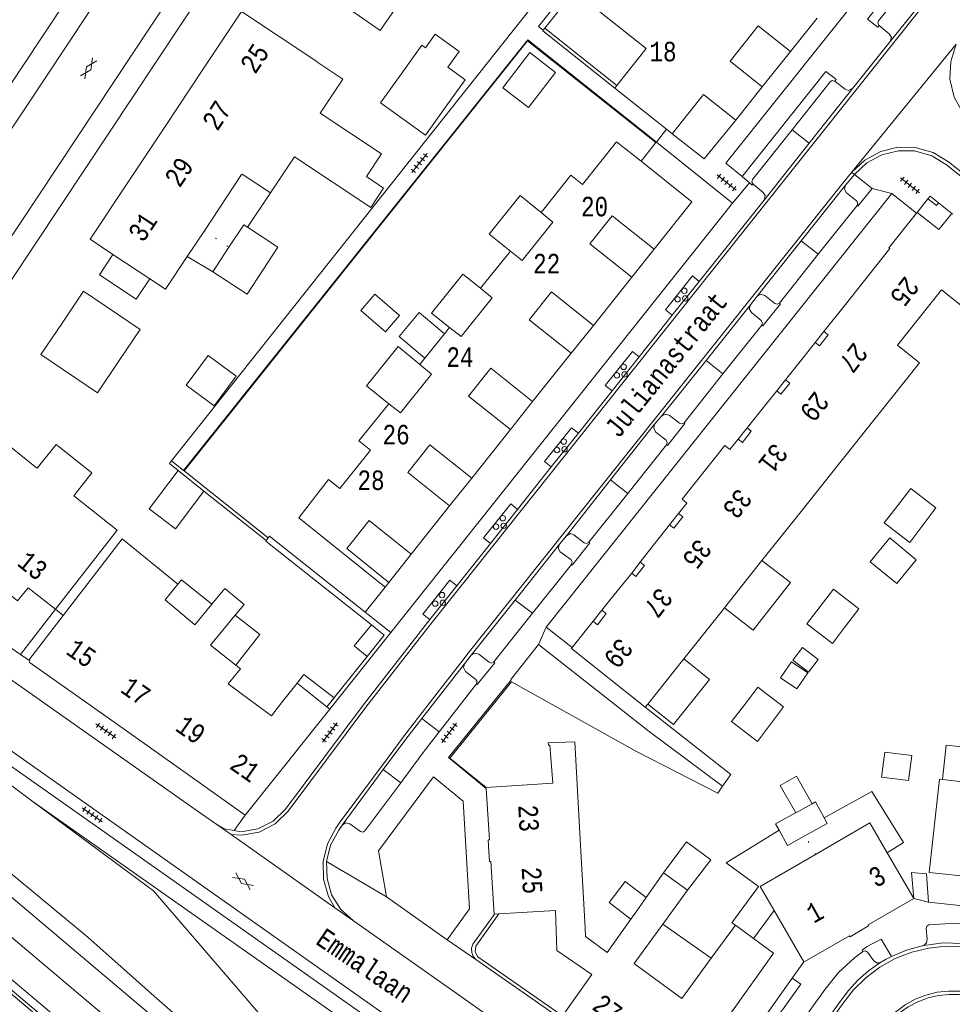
# Model space of a CAD drawing. Header units: metres. Extents: x 196790 to 198335, y 354523 to 356036.
# Tile 93 of 105: x 197387 to 197473, y 355516 to 355607. Entities that reach past the tile are written whole.
import ezdxf

# ---------------------------------------------------------------- set-up
doc = ezdxf.new("R2010")
doc.units = ezdxf.units.M
for name, pattern in [('DGN Style 1', [1.160006, 0.00193, -1.158076]), ('DGN Style 2', [186.027128, 111.616277, -74.410851]), ('DGN Style 3', [260.437979, 186.027128, -74.410851])]:
    doc.linetypes.add(name, pattern=pattern)
for name, color, linetype, lineweight in [('afdak', 252, 'DGN Style 2', 18), ('bij- of bedrijfsgebouw', 252, 'Continuous', 18), ('functiescheiding', 252, 'Continuous', 18), ('hoofdgebouw', 252, 'Continuous', 18), ('hoofdgebouw maaiveld', 252, 'Continuous', 18), ('huisnummer BAG', 252, 'Continuous', 18), ('kant asfaltverharding', 252, 'Continuous', 18), ('kant betonverharding', 252, 'Continuous', 18), ('kant klinkerverharding', 252, 'Continuous', 18), ('kant muur (extern)', 252, 'Continuous', 18), ('kant tegelverharding', 252, 'Continuous', 18), ('molgoot', 252, 'DGN Style 3', 18), ('overbouw', 252, 'Continuous', 18), ('raster', 252, 'Continuous', 18), ('schutting', 252, 'Continuous', 18), ('straatnaam', 252, 'Continuous', 18), ('T22_berm', 252, 'DGN Style 2', 18), ('T22_brandgang', 252, 'DGN Style 2', 18), ('taludlijn', 252, 'Continuous', 18), ('tuinhuis', 252, 'DGN Style 2', 18), ('tussenmuur WOZ', 252, 'DGN Style 1', 18), ('verh asfaltsymbool', 2, 'Continuous', 0), ('verh betonsymbool', 2, 'Continuous', 0), ('verh tegelsymbool', 2, 'Continuous', 0), ('vlakafsluiter grijs', 252, 'DGN Style 2', 18), ('vlakafsluiter groen', 252, 'DGN Style 2', 18)]:
    doc.layers.add(name, color=color, linetype=linetype, lineweight=lineweight)
doc.styles.add('Style-Courier New', font='cour.ttf')

# ---------------------------------------------------------------- blocks, each defined once
blk = doc.blocks.new('S612')
at = {"layer": 'verh asfaltsymbool', "color": 252}
for p, q in [((-0.992, -0.261), (0.008, 0.239)), ((0.008, -0.261), (-0.992, 0.239)), ((0.008, 0.239), (1.008, -0.261)), ((1.008, 0.239), (0.008, -0.261))]:
    blk.add_line(p, q, dxfattribs=at)
blk = doc.blocks.new('S621')
at = {"layer": 'verh betonsymbool', "color": 252, "linetype": 'Continuous', "lineweight": 0}
for centre in [(-0.477, 0.243), (0.523, 0.243), (0.023, -0.257)]:
    blk.add_circle(centre, 0.25, dxfattribs=at)
blk = doc.blocks.new('S642')
at = {"layer": 'verh tegelsymbool', "color": 252}
for p, q in [((-1.125, 0), (1.125, 0)), ((-0.9, -0.25), (-0.9, 0.25)), ((-0.45, -0.25), (-0.45, 0.25)), ((0, -0.25), (0, 0.25)), ((0.45, -0.25), (0.45, 0.25)), ((0.9, -0.25), (0.9, 0.25))]:
    blk.add_line(p, q, dxfattribs=at)

msp = doc.modelspace()

# ---------------------------------------------------------------- linework, layer by layer
at = {"layer": 'afdak'}
for p, q in [((197410.262, 355590.606), (197408.157, 355587.441)), ((197470.984, 355590.067), (197469.975, 355588.801)), ((197473.188, 355588.72), (197471.957, 355589.696)), ((197404.948, 355583.316), (197402.572, 355584.727)), ((197418.622, 355579.749), (197419.915, 355581.243)), ((197419.915, 355581.243), (197422.178, 355579.284)), ((197420.884, 355577.79), (197418.622, 355579.749)), ((197422.178, 355579.284), (197420.884, 355577.79)), ((197404.115, 355563.071), (197401.737, 355564.967)), ((197456.783, 355524.332), (197454.875, 355521.739)), ((197446.486, 355523.055), (197450.968, 355519.913))]:
    msp.add_line(p, q, dxfattribs=at)
at = {"layer": 'afdak', "flags": 128}
for points in [[(197435.264, 355588.806), (197433.311, 355590.364), (197430.458, 355586.786), (197432.419, 355585.222)], [(197471.957, 355589.696), (197471.184, 355590.321), (197470.984, 355590.067)], [(197395.714, 355584.936), (197394.466, 355583.053), (197397.873, 355580.795), (197399.119, 355582.674)], [(197426.806, 355578.171), (197425.14, 355579.513), (197428.044, 355583.118), (197429.674, 355581.8)], [(197424.526, 355575.34), (197422.143, 355577.351), (197423.998, 355579.55), (197426.331, 355577.582)], [(197421.184, 355571.126), (197419.121, 355572.79), (197422.051, 355576.422), (197424.067, 355574.771)], [(197404.115, 355563.071), (197401.486, 355559.584), (197399.058, 355561.414), (197401.737, 355564.967)], [(197452.196, 355552.294), (197454.844, 355550.219), (197458.296, 355554.624), (197455.654, 355556.641)], [(197401.725, 355554.467), (197402.057, 355554.876), (197404.853, 355552.609)], [(197407.017, 355551.6), (197409.291, 355549.829), (197407.063, 355546.984)], [(197419.198, 355547.776), (197417.996, 355548.773), (197419.592, 355550.699)], [(197419.592, 355550.699), (197420.778, 355549.757), (197419.198, 355547.776)], [(197448.426, 355547.557), (197450.803, 355545.666), (197447.491, 355541.503), (197445.114, 355543.394)], [(197412.721, 355545.332), (197413.348, 355546.135), (197416.138, 355543.955), (197415.486, 355543.121)], [(197478.644, 355538.957), (197472.677, 355539.599), (197472.335, 355536.415)], [(197458.768, 355533.351), (197457.326, 355535.857), (197458.835, 355536.716), (197460.289, 355534.189)], [(197461.386, 355532.882), (197465.784, 355535.309), (197468.725, 355530.605), (197467.224, 355529.644)], [(197453.203, 355522.953), (197452.875, 355523.194), (197455.331, 355526.548), (197452.343, 355528.737), (197457.231, 355531.751)], [(197446.574, 355527.788), (197448.67, 355530.667), (197450.947, 355529.007), (197448.767, 355526.191)]]:
    msp.add_lwpolyline(points, dxfattribs=at)
at = {"layer": 'bij- of bedrijfsgebouw'}
for p, q in [((197424.255, 355604.247), (197422.349, 355601.591)), ((197424.595, 355595.953), (197426.502, 355598.609)), ((197406.436, 355585.593), (197404.948, 355583.316)), ((197458.768, 355533.351), (197460.289, 355534.189)), ((197458.749, 355533.34), (197458.768, 355533.351)), ((197459.618, 355531.228), (197459.836, 355531.349))]:
    msp.add_line(p, q, dxfattribs=at)
at = {"layer": 'bij- of bedrijfsgebouw', "flags": 128}
for points in [[(197426.502, 355598.609), (197428.257, 355601.054), (197426.645, 355602.212), (197427.698, 355603.678), (197425.478, 355605.271), (197424.577, 355604.016), (197424.255, 355604.247)], [(197422.349, 355601.591), (197420.442, 355598.935), (197424.595, 355595.953)], [(197406.436, 355585.593), (197407.797, 355587.676), (197408.157, 355587.441)], [(197408.157, 355587.441), (197410.962, 355585.608), (197409.576, 355583.487)], [(197404.948, 355583.316), (197408.113, 355581.248), (197409.576, 355583.487)], [(197391.094, 355578.678), (197393.015, 355581.519), (197398.234, 355577.991), (197396.301, 355575.131)], [(197391.094, 355578.678), (197389.062, 355575.671), (197394.281, 355572.143), (197396.301, 355575.131)], [(197468.164, 355561.71), (197469.385, 355563.301), (197471.723, 355561.506), (197470.511, 355559.914)], [(197468.164, 355561.71), (197466.942, 355560.118), (197469.298, 355558.323), (197470.511, 355559.914)], [(197461.019, 355552.398), (197462.245, 355553.992), (197464.593, 355552.186), (197463.382, 355550.592)], [(197461.019, 355552.398), (197459.793, 355550.803), (197462.17, 355548.997), (197463.382, 355550.592)], [(197454.062, 355543.357), (197455.283, 355544.946), (197457.657, 355543.123), (197456.441, 355541.534)], [(197454.062, 355543.357), (197452.841, 355541.767), (197455.226, 355539.944), (197456.441, 355541.534)], [(197460.289, 355534.189), (197460.582, 355534.35), (197461.386, 355532.882)], [(197458.749, 355533.34), (197456.916, 355532.329), (197457.231, 355531.751)], [(197461.386, 355532.882), (197461.67, 355532.362), (197459.836, 355531.349)], [(197457.231, 355531.751), (197458.002, 355530.335), (197459.618, 355531.228)]]:
    msp.add_lwpolyline(points, dxfattribs=at)
at = {"layer": 'functiescheiding'}
for p, q in [((197458.436, 355596.448), (197460.013, 355595.2)), ((197460.851, 355584.939), (197459.267, 355586.174)), ((197452.054, 355573.891), (197450.488, 355575.136)), ((197443.263, 355562.839), (197441.658, 355564.095)), ((197432.859, 355553.004), (197434.465, 355551.787)), ((197425.851, 355540.83), (197424.244, 355542.052)), ((197420.689, 355537.339), (197422.291, 355536.126))]:
    msp.add_line(p, q, dxfattribs=at)
at = {"layer": 'hoofdgebouw'}
for p, q in [((197458.294, 355603.669), (197460.756, 355606.758)), ((197455.681, 355600.415), (197452.709, 355602.783)), ((197404.031, 355602.011), (197400.595, 355596.84)), ((197442.25, 355600.525), (197442.057, 355600.282)), ((197442.057, 355600.282), (197446.844, 355596.488)), ((197453.226, 355597.333), (197455.681, 355600.415)), ((197400.595, 355596.84), (197397.227, 355591.77)), ((197446.844, 355596.488), (197447.368, 355596.072)), ((197404.161, 355587.119), (197407.605, 355592.302)), ((197407.605, 355592.302), (197407.638, 355592.351)), ((197410.262, 355590.606), (197407.638, 355592.351)), ((197435.264, 355588.806), (197436.336, 355587.92)), ((197469.975, 355588.801), (197469.928, 355588.742)), ((197469.975, 355588.801), (197471.99, 355587.222)), ((197471.99, 355587.222), (197473.188, 355588.72)), ((197473.271, 355588.654), (197473.188, 355588.72)), ((197402.572, 355584.727), (197404.161, 355587.119)), ((197432.419, 355585.222), (197429.674, 355581.8)), ((197443.633, 355582.831), (197439.758, 355585.912)), ((197395.714, 355584.936), (197399.119, 355582.674)), ((197440.09, 355578.375), (197443.633, 355582.831)), ((197429.674, 355581.8), (197430.731, 355580.922)), ((197468.169, 355576.544), (197472.232, 355581.651)), ((197463.245, 355580.16), (197461.381, 355577.815)), ((197438.03, 355575.795), (197434.15, 355578.885)), ((197426.806, 355578.171), (197426.331, 355577.582)), ((197426.331, 355577.582), (197424.526, 355575.34)), ((197460.569, 355576.792), (197459.551, 355575.508)), ((197424.526, 355575.34), (197424.067, 355574.771)), ((197434.474, 355571.331), (197438.03, 355575.795)), ((197459.551, 355575.508), (197457.834, 355573.344)), ((197424.067, 355574.771), (197425.123, 355573.876)), ((197432.418, 355568.746), (197428.54, 355571.822)), ((197457.011, 355572.319), (197455.997, 355571.052)), ((197455.997, 355571.052), (197454.277, 355568.905)), ((197462.808, 355565.633), (197466.357, 355570.094)), ((197428.861, 355564.262), (197432.418, 355568.746)), ((197453.467, 355567.871), (197452.692, 355566.901)), ((197459.259, 355561.173), (197462.808, 355565.633)), ((197426.811, 355561.71), (197422.937, 355564.792)), ((197423.249, 355557.233), (197426.811, 355561.71)), ((197448.723, 355561.95), (197447.956, 355560.994)), ((197455.654, 355556.641), (197459.259, 355561.173)), ((197447.125, 355559.956), (197445.15, 355557.446)), ((197445.15, 355557.446), (197444.414, 355556.511)), ((197455.654, 355556.641), (197452.196, 355552.294)), ((197391.128, 355551.565), (197394.218, 355555.592)), ((197443.626, 355555.496), (197441.608, 355552.981)), ((197400.532, 355553.015), (197401.725, 355554.467)), ((197420.857, 355554.182), (197421.204, 355554.615)), ((197441.608, 355552.981), (197440.871, 355552.063)), ((197387.961, 355547.438), (197391.128, 355551.565)), ((197404.716, 355548.823), (197407.017, 355551.6)), ((197451.975, 355552.017), (197448.426, 355547.557)), ((197452.196, 355552.294), (197451.975, 355552.017)), ((197438.119, 355548.61), (197440.068, 355551.036)), ((197404.716, 355548.823), (197407.063, 355546.984)), ((197448.426, 355547.557), (197445.114, 355543.394)), ((197411.392, 355543.631), (197412.721, 355545.332)), ((197412.721, 355545.332), (197413.495, 355544.708)), ((197415.486, 355543.121), (197413.495, 355544.708)), ((197393.095, 355543.656), (197397.932, 355540.23)), ((197445.114, 355543.394), (197444.879, 355543.099)), ((197415.736, 355542.922), (197415.486, 355543.121)), ((197397.932, 355540.23), (197402.824, 355536.765)), ((197402.824, 355536.765), (197407.938, 355533.143)), ((197478.293, 355535.767), (197472.335, 355536.415)), ((197430.179, 355535.604), (197430.174, 355535.682)), ((197439.319, 355522.764), (197438.903, 355530.319)), ((197469.665, 355525.418), (197467.224, 355529.644)), ((197444.962, 355525.515), (197446.574, 355527.788)), ((197446.574, 355527.788), (197448.767, 355526.191)), ((197471.095, 355527.839), (197477.368, 355527.157)), ((197448.767, 355526.191), (197446.486, 355523.055)), ((197444.093, 355524.29), (197444.962, 355525.515)), ((197443.543, 355523.514), (197444.093, 355524.29)), ((197456.783, 355524.332), (197459.53, 355519.576)), ((197431.357, 355524.016), (197430.961, 355523.992)), ((197453.203, 355522.953), (197450.968, 355519.913)), ((197453.203, 355522.953), (197454.875, 355521.739)), ((197439.935, 355518.42), (197436.721, 355520.623)), ((197450.968, 355519.913), (197448.241, 355516.205)), ((197448.241, 355516.205), (197444.011, 355519.315)), ((197439.935, 355518.42), (197437.226, 355514.59))]:
    msp.add_line(p, q, dxfattribs=at)
at = {"layer": 'hoofdgebouw', "flags": 128}
for points in [[(197438.317, 355609.238), (197444.972, 355603.958), (197442.25, 355600.525)], [(197417.689, 355607.506), (197417.674, 355607.484), (197420.404, 355605.617), (197422.56, 355608.768)], [(197414.549, 355602.752), (197407.594, 355607.373), (197404.031, 355602.011)], [(197452.709, 355602.783), (197455.309, 355606.048), (197458.294, 355603.669)], [(197414.849, 355597.983), (197416.941, 355601.131), (197414.534, 355602.73), (197414.549, 355602.752)], [(197453.226, 355597.333), (197450.254, 355599.714), (197447.368, 355596.072)], [(197414.849, 355597.983), (197420.514, 355594.219), (197419.126, 355592.131)], [(197444.487, 355593.531), (197442.23, 355595.334), (197439.096, 355591.398), (197438.018, 355592.26), (197435.264, 355588.806)], [(197419.126, 355592.131), (197420.711, 355591.036), (197419.539, 355589.272), (197412.489, 355593.957), (197410.262, 355590.606)], [(197444.487, 355593.531), (197449.191, 355589.773), (197445.69, 355585.406)], [(197397.227, 355591.77), (197393.613, 355586.332), (197395.714, 355584.936)], [(197469.928, 355588.742), (197467.376, 355585.526), (197467.46, 355585.464), (197463.245, 355580.16)], [(197436.336, 355587.92), (197433.5, 355584.366), (197432.419, 355585.222)], [(197399.119, 355582.674), (197400.568, 355581.711), (197402.572, 355584.727)], [(197472.232, 355581.651), (197477.741, 355577.262), (197480.109, 355580.235), (197482.751, 355578.134), (197483.996, 355579.699)], [(197430.731, 355580.922), (197427.883, 355577.343), (197426.806, 355578.171)], [(197466.357, 355570.094), (197470.195, 355574.917), (197468.169, 355576.544)], [(197425.123, 355573.876), (197422.276, 355570.298), (197421.184, 355571.126)], [(197421.184, 355571.126), (197418.428, 355567.71), (197419.505, 355566.847)], [(197381.991, 355556.995), (197381.811, 355557.155), (197382.001, 355557.415), (197377.453, 355561.132), (197377.259, 355560.896), (197377.026, 355561.098), (197383.563, 355569.295), (197388.669, 355565.224)], [(197388.669, 355565.224), (197388.725, 355565.179), (197390.491, 355567.367), (197393.786, 355564.757), (197392.103, 355562.633), (197396.113, 355559.457), (197390.424, 355552.147)], [(197452.692, 355566.901), (197452.231, 355567.27), (197448.285, 355562.324), (197448.723, 355561.95)], [(197419.505, 355566.847), (197416.657, 355563.298), (197415.631, 355564.122), (197412.876, 355560.598), (197420.857, 355554.182)], [(197401.725, 355554.467), (197396.565, 355558.651), (197394.218, 355555.592)], [(197390.424, 355552.147), (197387.893, 355554.117), (197386.918, 355552.943), (197384.663, 355554.74), (197384.169, 355554.179), (197382.214, 355555.75), (197382.658, 355556.313), (197381.999, 355556.848), (197382.052, 355556.941), (197381.991, 355556.995)], [(197407.017, 355551.6), (197407.832, 355552.584), (197406.065, 355554.06), (197404.853, 355552.609)], [(197404.853, 355552.609), (197403.278, 355550.722), (197400.532, 355553.015)], [(197444.879, 355543.099), (197438.053, 355548.528), (197438.119, 355548.61)], [(197387.961, 355547.438), (197388.047, 355547.372), (197387.992, 355547.27), (197393.095, 355543.656)], [(197408.404, 355543.746), (197406.359, 355545.249), (197407.059, 355546.119)], [(197407.063, 355546.984), (197407.492, 355546.648), (197407.059, 355546.119)], [(197411.392, 355543.631), (197410.365, 355542.306), (197408.404, 355543.746)], [(197407.938, 355533.143), (197414.391, 355541.241), (197415.736, 355542.922)], [(197430.174, 355535.682), (197436.333, 355536.069), (197436.054, 355539.595), (197435.928, 355539.587), (197435.913, 355539.796), (197438.376, 355539.906), (197438.903, 355530.319)], [(197472.335, 355536.415), (197472.04, 355536.447), (197471.095, 355527.839)], [(197430.446, 355529.787), (197430.376, 355530.837), (197430.495, 355530.847), (197430.179, 355535.604)], [(197467.224, 355529.644), (197465.628, 355532.406), (197460.602, 355529.502)], [(197430.961, 355523.992), (197430.926, 355523.99), (197430.628, 355528.86), (197430.508, 355528.857), (197430.446, 355529.787)], [(197460.602, 355529.502), (197455.499, 355526.554), (197456.783, 355524.332)], [(197464.657, 355522.404), (197465.503, 355522.896), (197465.452, 355523.002), (197469.665, 355525.418)], [(197436.721, 355520.623), (197436.578, 355524.334), (197431.357, 355524.016)], [(197439.319, 355522.764), (197439.344, 355521.91), (197441.355, 355520.43), (197443.543, 355523.514)], [(197446.486, 355523.055), (197443.849, 355519.429), (197444.011, 355519.315)], [(197454.875, 355521.739), (197456.728, 355520.395), (197455.602, 355518.811)], [(197459.53, 355519.576), (197459.536, 355519.566), (197463.722, 355521.996), (197463.793, 355521.902), (197464.657, 355522.404)], [(197453.925, 355511.718), (197451.703, 355513.336), (197455.602, 355518.811)]]:
    msp.add_lwpolyline(points, dxfattribs=at)
at = {"layer": 'hoofdgebouw maaiveld', "flags": 128}
for points in [[(197439.758, 355585.912), (197441.828, 355588.502), (197445.69, 355585.406)], [(197434.15, 355578.885), (197436.208, 355581.462), (197440.09, 355578.375)], [(197460.569, 355576.792), (197460.961, 355576.481), (197461.772, 355577.504), (197461.381, 355577.815)], [(197428.54, 355571.822), (197430.603, 355574.416), (197434.474, 355571.331)], [(197457.834, 355573.344), (197458.223, 355573.036), (197457.401, 355572.006), (197457.011, 355572.319)], [(197453.467, 355567.871), (197453.858, 355567.559), (197454.667, 355568.592), (197454.277, 355568.905)], [(197422.937, 355564.792), (197424.983, 355567.339), (197428.861, 355564.262)], [(197447.125, 355559.956), (197447.518, 355559.647), (197448.346, 355560.681), (197447.956, 355560.994)], [(197421.204, 355554.615), (197417.324, 355557.768), (197419.394, 355560.338), (197423.249, 355557.233)], [(197443.626, 355555.496), (197444.016, 355555.183), (197444.807, 355556.202), (197444.414, 355556.511)], [(197440.068, 355551.036), (197440.458, 355550.723), (197441.261, 355551.75), (197440.871, 355552.063)]]:
    msp.add_lwpolyline(points, dxfattribs=at)
at = {"layer": 'kant asfaltverharding'}
for p, q in [((197431.185, 355507.421), (197339.643, 355571.947)), ((197390.424, 355552.147), (197387.193, 355547.966)), ((197385.904, 355545.952), (197403.483, 355533.531)), ((197445.243, 355540.851), (197451.997, 355535.819)), ((197403.483, 355533.531), (197405.32, 355532.271)), ((197405.32, 355532.271), (197406.63, 355531.345)), ((197406.63, 355531.345), (197416.214, 355524.576)), ((197469.665, 355525.418), (197469.469, 355527.834)), ((197416.214, 355524.576), (197417.935, 355523.36)), ((197417.935, 355523.36), (197427.28, 355516.781)), ((197427.28, 355516.781), (197434.508, 355511.679))]:
    msp.add_line(p, q, dxfattribs=at)
at = {"layer": 'kant asfaltverharding', "flags": 128}
for points in [[(197483.485, 355722.08), (197481.227, 355721.129), (197479.344, 355720.309), (197474.404, 355718.137), (197473.244, 355717.415), (197472.334, 355716.396), (197467.517, 355709.144), (197373.054, 355566.562), (197372.221, 355565.02), (197371.656, 355563.255), (197371.434, 355561.34), (197371.602, 355559.38)], [(197463.59, 355713.015), (197368.819, 355570.121), (197367.699, 355568.732), (197366.249, 355567.51), (197365.411, 355566.997), (197364.511, 355566.565), (197363.56, 355566.227), (197362.573, 355565.988)]]:
    msp.add_lwpolyline(points, dxfattribs=at)
at = {"layer": 'kant betonverharding', "flags": 128}
for points in [[(197447.37, 355579.312), (197446.756, 355579.801), (197449.244, 355582.942), (197449.863, 355582.442)], [(197441.808, 355572.33), (197441.182, 355572.825), (197443.683, 355575.958), (197444.304, 355575.463)], [(197436.201, 355565.292), (197435.578, 355565.795), (197438.077, 355568.923), (197438.697, 355568.424)], [(197430.581, 355558.235), (197429.954, 355558.742), (197432.457, 355561.877), (197433.084, 355561.378)], [(197424.979, 355551.203), (197424.346, 355551.702), (197426.843, 355554.84), (197427.468, 355554.328)]]:
    msp.add_lwpolyline(points, dxfattribs=at)
at = {"layer": 'kant klinkerverharding'}
for p, q in [((197467.498, 355604.605), (197471.594, 355609.751)), ((197464.042, 355600.274), (197467.498, 355604.605)), ((197460.013, 355595.2), (197464.042, 355600.274)), ((197455.846, 355589.953), (197460.013, 355595.2)), ((197463.371, 355591.335), (197464.2, 355592.311)), ((197459.267, 355586.174), (197463.371, 355591.335)), ((197449.863, 355582.442), (197455.846, 355589.953)), ((197464.442, 355589.448), (197460.851, 355584.939)), ((197455.21, 355581.071), (197459.267, 355586.174)), ((197460.851, 355584.939), (197457.267, 355580.438)), ((197447.37, 355579.312), (197449.863, 355582.442)), ((197454.599, 355580.285), (197455.21, 355581.071)), ((197450.488, 355575.136), (197454.599, 355580.285)), ((197444.304, 355575.463), (197447.37, 355579.312)), ((197455.643, 355578.397), (197452.054, 355573.891)), ((197441.808, 355572.33), (197444.304, 355575.463)), ((197446.389, 355570.002), (197450.488, 355575.136)), ((197452.054, 355573.891), (197448.464, 355569.384)), ((197438.697, 355568.424), (197441.808, 355572.33)), ((197445.738, 355569.262), (197446.389, 355570.002)), ((197441.658, 355564.095), (197445.738, 355569.262)), ((197436.201, 355565.292), (197438.697, 355568.424)), ((197446.847, 355567.336), (197443.263, 355562.839)), ((197433.084, 355561.378), (197436.201, 355565.292)), ((197437.589, 355558.941), (197441.658, 355564.095)), ((197443.263, 355562.839), (197439.672, 355558.333)), ((197430.581, 355558.235), (197433.084, 355561.378)), ((197436.96, 355558.158), (197437.589, 355558.941)), ((197427.468, 355554.328), (197430.581, 355558.235)), ((197432.859, 355553.004), (197436.96, 355558.158)), ((197438.051, 355556.297), (197434.465, 355551.787)), ((197424.979, 355551.203), (197427.468, 355554.328)), ((197428.804, 355547.908), (197432.859, 355553.004)), ((197434.465, 355551.787), (197430.887, 355547.286)), ((197424.244, 355542.052), (197428.194, 355547.123)), ((197428.194, 355547.123), (197428.804, 355547.908)), ((197416.889, 355532.205), (197420.689, 355537.339)), ((197470.596, 355521.092), (197470.436, 355521.059))]:
    msp.add_line(p, q, dxfattribs=at)
at = {"layer": 'kant klinkerverharding', "flags": 128}
for points in [[(197466.109, 355606.112), (197465.414, 355606.672), (197473.138, 355616.409)], [(197470.014, 355611.011), (197466.427, 355606.513), (197466.366, 355606.292), (197466.487, 355606.079)], [(197466.487, 355606.079), (197466.351, 355605.917), (197466.109, 355606.112)], [(197466.487, 355606.079), (197467.414, 355605.309), (197467.606, 355604.98), (197467.498, 355604.605)], [(197462.276, 355601.275), (197461.563, 355601.838), (197453.81, 355592.112)], [(197462.39, 355600.927), (197462.15, 355600.987), (197461.956, 355600.872), (197458.436, 355596.448)], [(197462.39, 355600.927), (197462.515, 355601.086), (197462.276, 355601.275)], [(197464.042, 355600.274), (197463.652, 355600.086), (197463.339, 355600.184), (197462.39, 355600.927)], [(197458.436, 355596.448), (197454.783, 355591.858), (197454.721, 355591.614), (197454.828, 355591.419)], [(197464.2, 355592.311), (197465.352, 355593.378), (197466.736, 355594.139), (197468.253, 355594.511), (197469.738, 355594.485), (197471.34, 355594.037), (197472.684, 355593.214), (197488.273, 355580.811)], [(197455.846, 355589.953), (197455.945, 355590.358), (197455.76, 355590.661), (197454.828, 355591.419)], [(197463.371, 355591.335), (197463.265, 355590.965), (197463.445, 355590.619), (197464.397, 355589.868), (197464.501, 355589.666), (197464.442, 355589.448)], [(197457.267, 355580.438), (197457.058, 355580.324), (197456.841, 355580.392), (197455.908, 355581.148), (197455.558, 355581.257), (197455.21, 355581.071)], [(197454.599, 355580.285), (197454.485, 355579.902), (197454.672, 355579.576), (197455.591, 355578.825), (197455.708, 355578.621), (197455.643, 355578.397)], [(197448.464, 355569.384), (197448.267, 355569.266), (197448.037, 355569.33), (197447.098, 355570.075), (197446.751, 355570.168), (197446.389, 355570.002)], [(197445.738, 355569.262), (197445.665, 355568.834), (197445.852, 355568.501), (197446.814, 355567.773), (197446.913, 355567.552), (197446.847, 355567.336)], [(197334.884, 355561.397), (197404.494, 355502.631), (197407.492, 355500), (197411.44, 355496.204), (197415.182, 355492.204), (197442.016, 355461.962), (197446.398, 355457.039), (197450.971, 355452.287), (197455.725, 355447.716), (197460.65, 355443.336), (197526.834, 355383.554), (197530.432, 355380.018), (197533.841, 355376.291), (197537.047, 355372.387), (197540.035, 355368.323), (197541.103, 355366.787), (197541.1, 355366.275), (197540.769, 355365.885), (197540.265, 355365.797), (197539.822, 355366.053)], [(197437.589, 355558.941), (197437.963, 355559.133), (197438.267, 355559.038), (197439.245, 355558.278), (197439.462, 355558.219), (197439.672, 355558.333)], [(197436.96, 355558.158), (197436.846, 355557.786), (197437.032, 355557.462), (197437.998, 355556.733), (197438.114, 355556.532), (197438.051, 355556.297)], [(197409.109, 355531.87), (197410.514, 355532.568), (197411.646, 355533.669), (197418.829, 355543.292), (197424.979, 355551.203)], [(197428.804, 355547.908), (197429.145, 355548.098), (197429.508, 355547.994), (197430.47, 355547.268), (197430.666, 355547.164), (197430.887, 355547.286)], [(197429.286, 355545.25), (197429.348, 355545.466), (197429.228, 355545.664), (197428.279, 355546.411), (197428.09, 355546.765), (197428.194, 355547.123)], [(197425.851, 355540.83), (197426.828, 355542.098), (197429.286, 355545.25)], [(197420.689, 355537.339), (197422.772, 355540.134), (197424.244, 355542.052)], [(197422.291, 355536.126), (197424.376, 355538.922), (197425.851, 355540.83)], [(197416.889, 355532.205), (197417.201, 355532.412), (197417.582, 355532.321), (197418.569, 355531.621), (197418.795, 355531.556), (197418.989, 355531.692), (197422.291, 355536.126)], [(197405.32, 355532.271), (197405.997, 355531.88), (197406.901, 355531.717)], [(197406.901, 355531.717), (197407.548, 355531.6), (197409.109, 355531.87)], [(197415.453, 355528.84), (197415.819, 355530.366), (197416.565, 355531.73), (197416.889, 355532.205)], [(197417.935, 355523.36), (197416.764, 355524.418), (197415.915, 355525.758), (197415.512, 355527.267), (197415.453, 355528.84)], [(197470.596, 355521.092), (197470.858, 355521.326), (197470.901, 355521.675), (197470.814, 355522.663), (197470.883, 355522.88), (197471.072, 355523.008), (197473.071, 355523.127), (197475.073, 355523.053), (197493.938, 355521.005)], [(197467.612, 355520.07), (197468.994, 355520.651), (197470.436, 355521.059)], [(197470.596, 355521.092), (197470.518, 355521.069), (197470.436, 355521.059)], [(197494.399, 355519.169), (197476.366, 355521.115), (197474.175, 355521.287), (197472.378, 355521.321), (197470.596, 355521.092)], [(197453.906, 355506.487), (197461.476, 355517.05), (197462.733, 355518.597), (197464.191, 355519.956), (197464.982, 355520.548)], [(197466.541, 355519.472), (197466.238, 355519.492), (197465.996, 355519.675), (197465.407, 355520.467), (197465.213, 355520.605), (197464.982, 355520.548)], [(197467.612, 355520.07), (197467.069, 355519.784), (197466.541, 355519.472)], [(197454.948, 355504.796), (197462.874, 355515.919), (197463.643, 355516.945), (197464.52, 355517.889), (197465.492, 355518.736), (197466.541, 355519.472)], [(197549.57, 355505.921), (197548.885, 355506.905), (197548.015, 355507.722), (197547.018, 355508.332), (197545.965, 355508.715), (197544.921, 355508.883), (197473.878, 355516.547), (197472.925, 355516.569), (197471.953, 355516.47), (197470.987, 355516.246), (197470.049, 355515.896), (197469.164, 355515.428), (197468.353, 355514.856), (197467.633, 355514.196), (197467.015, 355513.47), (197467.008, 355513.46)]]:
    msp.add_lwpolyline(points, dxfattribs=at)
at = {"layer": 'kant muur (extern)'}
for p, q in [((197435.592, 355605.834), (197435.444, 355605.637)), ((197442.25, 355600.525), (197435.592, 355605.834)), ((197402.241, 355564.973), (197401.128, 355565.86)), ((197404.115, 355563.071), (197401.737, 355564.967)), ((197402.287, 355564.937), (197402.241, 355564.973)), ((197410.056, 355558.747), (197402.287, 355564.937)), ((197409.865, 355558.49), (197404.115, 355563.071)), ((197410.056, 355558.747), (197409.865, 355558.49)), ((197421.384, 355550.004), (197419.022, 355551.88)), ((197415.736, 355542.922), (197421.384, 355550.004)), ((197419.198, 355547.776), (197415.486, 355543.121)), ((197429.235, 355519.792), (197437.048, 355514.338)), ((197458.454, 355518.068), (197459.53, 355519.576)), ((197453.925, 355511.718), (197458.454, 355518.068))]:
    msp.add_line(p, q, dxfattribs=at)
at = {"layer": 'kant muur (extern)', "flags": 128}
for points in [[(197435.444, 355605.637), (197435.407, 355605.587), (197442.057, 355600.282)], [(197471.957, 355589.696), (197471.184, 355590.321), (197470.984, 355590.067)], [(197470.984, 355590.067), (197471.762, 355589.445), (197471.957, 355589.696)], [(197401.737, 355564.967), (197400.929, 355565.61), (197401.128, 355565.86)], [(197334.711, 355560.713), (197400.702, 355504.833), (197400.548, 355504.624), (197334.605, 355560.291)], [(197419.022, 355551.88), (197410.19, 355558.896), (197410.056, 355558.747)], [(197409.865, 355558.49), (197409.835, 355558.45), (197419.592, 355550.699)], [(197419.592, 355550.699), (197420.778, 355549.757), (197419.198, 355547.776)], [(197430.961, 355523.992), (197428.958, 355521.2), (197428.845, 355520.844), (197428.854, 355520.448), (197428.995, 355520.079), (197429.235, 355519.792)], [(197431.357, 355524.016), (197429.223, 355521.037), (197429.159, 355520.502), (197429.428, 355520.035), (197437.226, 355514.59)]]:
    msp.add_lwpolyline(points, dxfattribs=at)
at = {"layer": 'kant tegelverharding'}
for p, q in [((197382.657, 355595.227), (197422.112, 355654.567)), ((197444.035, 355619.923), (197401.128, 355565.86)), ((197458.294, 355603.669), (197455.681, 355600.415)), ((197445.902, 355595.307), (197452.932, 355589.662)), ((197454.512, 355591.537), (197453.81, 355592.112)), ((197465.828, 355591.028), (197464.2, 355592.311)), ((197467.633, 355590.56), (197435.718, 355550.507)), ((197469.928, 355588.742), (197467.633, 355590.56)), ((197452.932, 355589.662), (197421.384, 355550.004)), ((197377.017, 355554.951), (197387.193, 355547.966)), ((197435.718, 355550.507), (197438.119, 355548.61)), ((197445.243, 355540.851), (197435.011, 355548.898)), ((197387.193, 355547.966), (197387.961, 355547.438)), ((197470.849, 355527.699), (197471.046, 355525.096)), ((197426.59, 355521.627), (197420.973, 355525.582))]:
    msp.add_line(p, q, dxfattribs=at)
at = {"layer": 'kant tegelverharding', "flags": 128}
for points in [[(197483.794, 355719.45), (197483.098, 355719.213), (197482.651, 355718.986), (197481.482, 355718.635), (197475.414, 355715.999), (197474.798, 355715.619), (197474.313, 355715.082), (197469.443, 355707.833), (197375.014, 355565.551), (197374.351, 355564.326), (197373.901, 355562.924), (197373.725, 355561.401), (197373.858, 355559.843)], [(197435.444, 355605.637), (197435.029, 355605.971), (197455.401, 355631.645), (197455.867, 355631.275)], [(197453.81, 355592.112), (197452.302, 355593.348), (197471.653, 355617.595), (197473.138, 355616.409)], [(197402.241, 355564.973), (197434.042, 355604.75), (197445.902, 355595.307)], [(197453.226, 355597.333), (197450.303, 355593.761), (197447.368, 355596.072)], [(197454.828, 355591.419), (197454.758, 355591.335), (197454.512, 355591.537)], [(197464.442, 355589.448), (197464.521, 355589.374), (197465.828, 355591.028)], [(197455.643, 355578.397), (197455.723, 355578.338), (197457.353, 355580.37), (197457.267, 355580.438)], [(197446.847, 355567.336), (197446.933, 355567.285), (197448.54, 355569.32), (197448.464, 355569.384)], [(197335.699, 355564.637), (197402.989, 355507.82), (197407.282, 355504.012), (197411.384, 355500), (197413.312, 355497.973), (197415.191, 355495.9), (197444.001, 355463.354), (197447.56, 355459.339), (197451.247, 355455.437), (197455.057, 355451.655), (197458.983, 355447.998), (197528.712, 355385.121), (197532.368, 355381.471), (197535.841, 355377.637), (197539.117, 355373.633), (197542.184, 355369.475), (197544.005, 355366.873)], [(197438.051, 355556.297), (197438.13, 355556.236), (197439.752, 355558.275), (197439.672, 355558.333)], [(197435.011, 355548.898), (197432.457, 355545.672), (197432.506, 355545.633), (197432.401, 355545.502)], [(197429.286, 355545.25), (197429.363, 355545.185), (197430.972, 355547.209), (197430.887, 355547.286)], [(197419.854, 355514.014), (197373.182, 355546.898), (197371.817, 355546.684)], [(197432.401, 355545.502), (197426.718, 355538.45), (197430.179, 355535.604)], [(197367.015, 355541.873), (197404.462, 355510.238), (197407.246, 355507.809), (197409.952, 355505.29), (197412.576, 355502.686), (197415.113, 355500), (197448.987, 355461.956), (197452.201, 355458.454), (197455.521, 355455.05), (197458.943, 355451.749), (197462.463, 355448.555), (197505.711, 355409.607)], [(197420.973, 355525.582), (197420.251, 355529.82), (197425.318, 355536.655), (197428.073, 355534.412), (197428.651, 355524.486), (197426.59, 355521.627)], [(197471.046, 355525.096), (197483.095, 355523.802), (197483.177, 355524.533), (197489.145, 355523.876), (197489.081, 355523.461), (197501.25, 355522.122), (197501.195, 355521.7), (197513.85, 355520.33)], [(197464.982, 355520.548), (197464.895, 355520.667), (197465.321, 355520.951), (197466.671, 355521.677), (197467.612, 355520.07)], [(197451.506, 355508.3), (197452.28, 355507.796), (197459.255, 355517.517), (197458.454, 355518.068)]]:
    msp.add_lwpolyline(points, dxfattribs=at)
at = {"layer": 'molgoot', "flags": 128}
for points in [[(197524.971, 355676.58), (197524.082, 355675.159), (197425.223, 355550.991), (197423.991, 355549.426), (197419.086, 355543.098), (197411.909, 355533.49), (197410.714, 355532.327), (197409.221, 355531.567)], [(197493.409, 355582.463), (197475.671, 355596.587), (197475.34, 355596.859), (197474.185, 355598.078), (197473.408, 355599.45), (197472.993, 355601.103), (197473.08, 355602.755), (197473.577, 355604.337)], [(197488.433, 355581.082), (197472.872, 355593.468), (197471.467, 355594.332), (197469.803, 355594.812), (197468.202, 355594.829), (197466.617, 355594.443), (197465.158, 355593.647), (197463.926, 355592.505)], [(197463.926, 355592.505), (197463.252, 355591.68), (197428.519, 355548.107), (197427.935, 355547.309), (197426.628, 355545.616), (197423.84, 355542.046), (197422.531, 355540.335), (197421.215, 355538.577), (197416.62, 355532.397), (197416.295, 355531.922), (197415.521, 355530.488), (197415.124, 355528.857)], [(197409.221, 355531.567), (197407.585, 355531.266), (197406.63, 355531.345)], [(197415.124, 355528.857), (197415.177, 355527.22), (197415.627, 355525.617), (197416.214, 355524.576)], [(197455.175, 355504.563), (197463.155, 355515.766), (197464.105, 355516.988), (197465.237, 355518.106), (197466.531, 355519.079), (197467.958, 355519.876), (197469.481, 355520.47), (197471.056, 355520.85), (197472.637, 355521.012), (197474.185, 355520.968), (197476.306, 355520.69), (197534.86, 355514.482)], [(197458.58, 355502.163), (197458.797, 355502.503), (197466.631, 355513.439), (197467.262, 355514.238), (197468.01, 355514.967), (197468.862, 355515.603), (197469.8, 355516.124), (197470.799, 355516.515), (197471.833, 355516.767), (197472.871, 355516.879), (197473.889, 355516.857), (197534.429, 355510.341)]]:
    msp.add_lwpolyline(points, dxfattribs=at)
at = {"layer": 'overbouw'}
for p, q in [((197443.633, 355582.831), (197445.69, 355585.406)), ((197438.03, 355575.795), (197440.09, 355578.375)), ((197461.381, 355577.815), (197460.569, 355576.792)), ((197457.834, 355573.344), (197457.011, 355572.319)), ((197432.418, 355568.746), (197434.474, 355571.331)), ((197454.277, 355568.905), (197453.467, 355567.871)), ((197426.811, 355561.71), (197428.861, 355564.262)), ((197447.956, 355560.994), (197447.125, 355559.956)), ((197421.204, 355554.615), (197423.249, 355557.233)), ((197444.414, 355556.511), (197443.626, 355555.496)), ((197440.871, 355552.063), (197440.068, 355551.036))]:
    msp.add_line(p, q, dxfattribs=at)
at = {"layer": 'raster'}
for p, q in [((197438.317, 355609.238), (197435.592, 355605.834)), ((197445.902, 355595.307), (197446.844, 355596.488)), ((197444.487, 355593.531), (197445.858, 355595.252)), ((197445.858, 355595.252), (197445.902, 355595.307)), ((197420.857, 355554.182), (197419.022, 355551.88))]:
    msp.add_line(p, q, dxfattribs=at)
at = {"layer": 'raster', "flags": 128}
msp.add_lwpolyline([(197402.287, 355564.937), (197434.001, 355604.655), (197445.858, 355595.252)], dxfattribs=at)
at = {"layer": 'schutting'}
for p, q in [((197432.513, 355545.435), (197432.401, 355545.502)), ((197432.513, 355545.435), (197444.066, 355539.007)), ((197444.879, 355543.099), (197452.765, 355536.874)), ((197444.066, 355539.007), (197451.566, 355535.166))]:
    msp.add_line(p, q, dxfattribs=at)
at = {"layer": 'schutting', "flags": 128}
msp.add_lwpolyline([(197430.174, 355535.682), (197426.835, 355538.389), (197432.513, 355545.435)], dxfattribs=at)
at = {"layer": 'T22_berm'}
msp.add_line((197451.566, 355535.166), (197451.997, 355535.819), dxfattribs=at)
at = {"layer": 'T22_brandgang'}
for p, q in [((197390.424, 355552.147), (197391.128, 355551.565)), ((197451.997, 355535.819), (197452.765, 355536.874)), ((197469.469, 355527.834), (197470.849, 355527.699))]:
    msp.add_line(p, q, dxfattribs=at)
at = {"layer": 'taludlijn', "flags": 128}
for points in [[(197388.366, 355534.365), (197384.169, 355537.472), (197371.817, 355546.684)], [(197367.946, 355542.972), (197376.512, 355535.852), (197393.393, 355521.873), (197399.541, 355516.417), (197407.911, 355509.085), (197410.908, 355506.541), (197416.462, 355500.86), (197421.61, 355494.914), (197433.11, 355481.993), (197449.494, 355463.669), (197453.159, 355459.683), (197464.106, 355450.066), (197475.312, 355439.704)], [(197456.554, 355460.728), (197455.356, 355461.699), (197452.154, 355463.986), (197422.17, 355500.922), (197416.816, 355506.597), (197414.449, 355509.341), (197410.667, 355513.104), (197399.47, 355526.144), (197388.366, 355534.365)]]:
    msp.add_lwpolyline(points, dxfattribs=at)
at = {"layer": 'tuinhuis'}
for p, q in [((197431.712, 355600.324), (197434.213, 355603.574)), ((197434.213, 355603.574), (197436.593, 355601.742)), ((197436.593, 355601.742), (197434.092, 355598.492)), ((197434.092, 355598.492), (197431.712, 355600.324)), ((197402.49, 355572.85), (197404.504, 355575.581)), ((197404.504, 355575.581), (197407.093, 355573.671)), ((197407.093, 355573.671), (197405.078, 355570.94)), ((197405.078, 355570.94), (197402.49, 355572.85)), ((197467.448, 355558.734), (197465.649, 355556.537)), ((197469.896, 355556.73), (197467.448, 355558.734)), ((197465.649, 355556.537), (197468.098, 355554.533)), ((197468.098, 355554.533), (197469.896, 355556.73)), ((197458.507, 355547.44), (197459.406, 355548.618)), ((197459.406, 355548.618), (197460.842, 355547.523)), ((197457.365, 355545.802), (197458.376, 355547.294)), ((197458.376, 355547.294), (197459.875, 355546.277)), ((197459.942, 355546.344), (197458.507, 355547.44)), ((197460.842, 355547.523), (197459.942, 355546.344)), ((197459.875, 355546.277), (197458.863, 355544.786)), ((197458.863, 355544.786), (197457.365, 355545.802)), ((197466.687, 355536.647), (197466.987, 355538.963)), ((197466.987, 355538.963), (197469.478, 355538.64)), ((197469.478, 355538.64), (197469.178, 355536.324)), ((197469.178, 355536.324), (197466.687, 355536.647)), ((197441.528, 355525.069), (197443.026, 355527.01)), ((197443.026, 355527.01), (197444.962, 355525.515)), ((197444.962, 355525.515), (197444.093, 355524.29)), ((197443.543, 355523.514), (197441.528, 355525.069)), ((197444.093, 355524.29), (197443.543, 355523.514))]:
    msp.add_line(p, q, dxfattribs=at)
at = {"layer": 'tussenmuur WOZ'}
for p, q in [((197404.161, 355587.119), (197406.436, 355585.593)), ((197460.602, 355529.502), (197459.618, 355531.228))]:
    msp.add_line(p, q, dxfattribs=at)
at = {"layer": 'vlakafsluiter grijs'}
for p, q in [((197463.926, 355592.505), (197473.577, 355604.337)), ((197463.926, 355592.505), (197464.2, 355592.311)), ((197454.512, 355591.537), (197452.932, 355589.662)), ((197467.633, 355590.56), (197465.828, 355591.028)), ((197435.718, 355550.507), (197435.011, 355548.898)), ((197407.938, 355533.143), (197406.901, 355531.717)), ((197415.453, 355528.84), (197420.973, 355525.582)), ((197469.665, 355525.418), (197471.046, 355525.096)), ((197426.59, 355521.627), (197429.235, 355519.792))]:
    msp.add_line(p, q, dxfattribs=at)
at = {"layer": 'vlakafsluiter groen'}
msp.add_line((197417.714, 355513.687), (197388.366, 355534.365), dxfattribs=at)

# ---------------------------------------------------------------- block references
at = {"layer": 'verh asfaltsymbool'}
for p, rotation in [((197393.459, 355602.113), 56.42118627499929), ((197407.734, 355527.02), 324.7686426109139)]:
    msp.add_blockref('S612', p, dxfattribs=dict(at, rotation=rotation))
at = {"layer": 'verh betonsymbool', "color": 7, "linetype": 'Continuous', "lineweight": 0}
for p, rotation in [((197448.349, 355581.008), 51.61754266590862), ((197442.746, 355573.979), 51.41174435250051), ((197437.214, 355567.08), 51.37599600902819), ((197431.585, 355559.998), 51.37599600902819), ((197425.968, 355552.892), 51.4565372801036)]:
    msp.add_blockref('S621', p, dxfattribs=dict(at, rotation=rotation))
at = {"layer": 'verh tegelsymbool'}
for p, rotation in [((197424.022, 355593.368), 51.53705293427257), ((197452.39, 355591.575), 141.2507230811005), ((197469.32, 355591.319), 321.6175426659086), ((197395.069, 355540.914), 324.9751267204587), ((197415.753, 355540.77), 233.2562033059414), ((197426.768, 355540.746), 52.27073011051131), ((197393.813, 355533.166), 324.9751267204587)]:
    msp.add_blockref('S642', p, dxfattribs=dict(at, rotation=rotation))

# ---------------------------------------------------------------- texts
at = {"layer": 'huisnummer BAG', "style": 'Style-Courier New', "width": 0.694444}
for s, p in [('18', (197445.262, 355602.769)), ('20', (197438.943, 355588.446)), ('22', (197434.52, 355583.18)), ('24', (197426.516, 355574.544)), ('26', (197420.618, 355567.383)), ('28', (197418.301, 355563.17))]:
    msp.add_text(s, height=1.8, dxfattribs=at).set_placement(p)
for s, rotation, p in [('25', 56.42119, (197408.855, 355601.501)), ('27', 56.42119, (197405.355, 355596.234)), ('29', 56.42119, (197401.881, 355591.004)), ('31', 56.42119, (197398.517, 355585.942)), ('25', 232.19035, (197468.888, 355583.03)), ('27', 232.14511, (197464.154, 355576.904)), ('29', 232.19035, (197460.571, 355572.405)), ('31', 232.19035, (197456.765, 355567.628)), ('33', 232.19035, (197453.456, 355563.439)), ('35', 232.15519, (197449.727, 355558.783)), ('13', 321.45654, (197386.769, 355556.267)), ('37', 232.19035, (197446.138, 355554.279)), ('15', 324.97513, (197391.276, 355548.087)), ('39', 232.19035, (197442.463, 355549.623)), ('39', 232.19035, (197442.463, 355549.623)), ('17', 324.97513, (197396.304, 355544.565)), ('19', 324.97513, (197401.371, 355541.015)), ('21', 324.97513, (197406.381, 355537.505)), ('23', 273.15439, (197433.141, 355534.043)), ('25', 273.15439, (197433.457, 355528.298)), ('3', 29.15481, (197466.177, 355526.378)), ('1', 29.15481, (197460.417, 355523.083)), ('27', 323.41658, (197439.858, 355515.276))]:
    msp.add_text(s, height=1.8, rotation=rotation, dxfattribs=at).set_placement(p)
at = {"layer": 'straatnaam', "style": 'Style-Courier New', "width": 0.694444}
for s, rotation, p in [('Julianastraat', 51.25072, (197442.404, 355567.836)), ('Emmalaan', 325.88094, (197414.336, 355521.294))]:
    msp.add_text(s, height=1.8, rotation=rotation, dxfattribs=at).set_placement(p)

doc.saveas('drawing.dxf')
